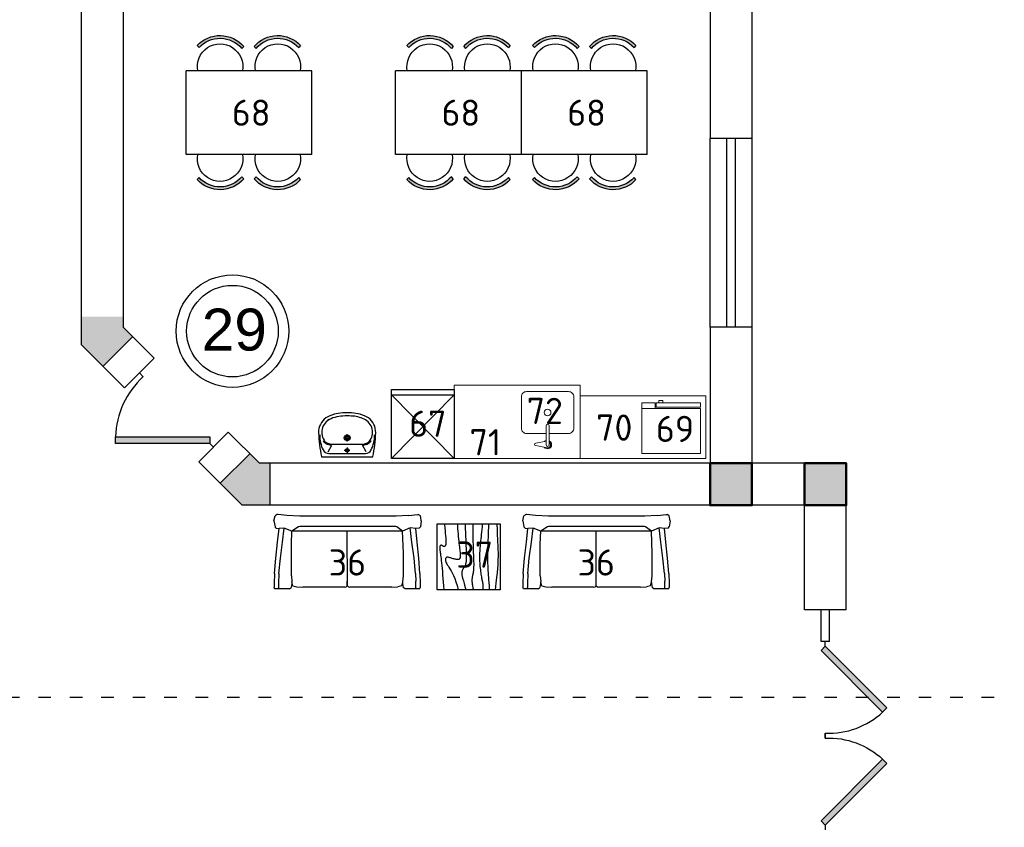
# Model space of a CAD drawing. Header units: millimetres. Extents: x 151654 to 877351, y 70322 to 154322.
# Tile 83 of 173: x 255485 to 264880, y 117664 to 125373. Entities that reach past the tile are written whole.
import ezdxf
from ezdxf.enums import TextEntityAlignment as Align

# ---------------------------------------------------------------- set-up
doc = ezdxf.new("R2010")
doc.units = ezdxf.units.MM
doc.linetypes.add('ACAD_ISO03W100', pattern=[30, 12, -18])
for name, color, linetype in [('kolonn', 7, 'Continuous'), ('RENDER', 252, 'Continuous'), ('su', 7, 'Continuous')]:
    doc.layers.add(name, color=color, linetype=linetype)
for name, color, linetype, lineweight in [('Текст', 132, 'Continuous', 25), ('технологич.о', 152, 'Continuous', 30), ('ТХ', 152, 'Continuous', 30), ('ТХ Вспомогательное оборудование', 86, 'Continuous', 9), ('ТХ Тепловое оборудование', 14, 'Continuous', 9)]:
    doc.layers.add(name, color=color, linetype=linetype, lineweight=lineweight)
doc.styles.add('GOST', font='isocpeur.ttf')
doc.styles.get("Standard").update_dxf_attribs({"font": 'arial.ttf'})
pattern_1 = [(180, (-1150119.1421848, 2746708.3630537), (0, 0.00136125), [])]
pattern_2 = [(180, (-1150119.4463504, 2746785.3122192), (0, 0.00136125), [])]

# ---------------------------------------------------------------- blocks, each defined once
blk = doc.blocks.new('ghsdd')
at = {"ltscale": 50, "true_color": 0x757575}
h = blk.add_hatch(color=8, dxfattribs=at)
h.paths.add_polyline_path([(0, 200), (-200, 200), (-200, 0), (0, 0)])
h.paths.add_polyline_path([(200, 0), (200, 200), (0, 200), (0, 0)])
h.paths.add_polyline_path([(0, 0), (-200, 0), (-200, -200), (0, -200)])
h.paths.add_polyline_path([(0, 0), (0, -200), (200, -200), (200, 0)])
at = {"lineweight": 50, "ltscale": 50}
blk.add_lwpolyline([(200, 200), (200, -200), (-200, -200), (-200, 200), (200, 200)], dxfattribs=at)
blk = doc.blocks.new('jfgjhsdf')
blk.add_hatch(color=1).paths.add_polyline_path([(-592.6, 730.9), (-636.7, 686.7), (0, 50), (44.2, 94.2)])
at = {"color": 1}
for p, q in [((0, 1000), (0, 950)), ((0, 50), (0, 0))]:
    blk.add_line(p, q, dxfattribs=at)
blk.add_lwpolyline([(0, 50), (-636.7, 686.7), (-592.6, 730.9), (44.2, 94.2), (0, 50)], dxfattribs=at)
blk.add_arc((-33.5, 129.6), 821.1, 87.66201, 132.91472, dxfattribs=at)
blk = doc.blocks.new('A$C5e854ee6')
at = {"layer": 'ТХ', "ltscale": 100, "transparency": 33554687}
h = blk.add_hatch(dxfattribs=at)
h.set_pattern_fill('ANSI31', color=256, scale=0.01089, angle=135, style=0)
h.set_pattern_definition(pattern_1)
h.paths.add_polyline_path([(-67.7, 612.3), (-49.6, 631.9, 0.450465), (-493.5, 639.9), (-475.5, 620.3, -0.456497)])
h = blk.add_hatch(dxfattribs=at)
h.set_pattern_fill('ANSI31', color=256, scale=0.01089, angle=135, style=0)
h.set_pattern_definition(pattern_1)
h.paths.add_polyline_path([(67.7, 612.3), (49.6, 631.9, -0.450465), (493.5, 639.9), (475.5, 620.3, 0.456497)])
h = blk.add_hatch(dxfattribs=at)
h.set_pattern_fill('ANSI31', color=256, scale=0.01089, angle=135, style=0)
h.set_pattern_definition(pattern_2)
h.paths.add_polyline_path([(-49.6, -631.9), (-67.7, -612.3, -0.456497), (-475.5, -620.3), (-493.5, -639.9, 0.450465)])
h = blk.add_hatch(dxfattribs=at)
h.set_pattern_fill('ANSI31', color=256, scale=0.01089, angle=135, style=0)
h.set_pattern_definition(pattern_2)
h.paths.add_polyline_path([(49.6, -631.9), (67.7, -612.3, 0.456497), (475.5, -620.3), (493.5, -639.9, -0.450465)])
at = {"layer": 'RENDER'}
for p, q in [((-493.5, 639.9), (-475.5, 620.3)), ((-49.6, 631.9), (-67.7, 612.3)), ((49.6, 631.9), (67.7, 612.3)), ((493.5, 639.9), (475.5, 620.3)), ((-493.5, -639.9), (-475.5, -620.3)), ((493.5, -639.9), (475.5, -620.3))]:
    blk.add_line(p, q, dxfattribs=at)
at = {"layer": 'ТХ', "ltscale": 100, "transparency": 33554687}
for p, q in [((-600, 400), (-600, -400)), ((600, 400), (-600, 400)), ((-490, 400), (-488.7, 401.3)), ((490, 400), (488.7, 401.3)), ((600, 400), (600, -400)), ((600, -400), (-600, -400)), ((-49.6, -631.9), (-67.7, -612.3)), ((49.6, -631.9), (67.7, -612.3))]:
    blk.add_line(p, q, dxfattribs=at)
for centre, radius, start, end in [((-275.1, 439.5), 296.4, 40.47313, 137.47281), ((-275.1, 439.5), 296.4, 40.47313, 137.47281), ((-275.1, 439.5), 269.9, 39.7979, 137.94421), ((275.1, 439.5), 296.4, 42.52719, 139.52687), ((275.1, 439.5), 296.4, 42.52719, 139.52687), ((275.1, 439.5), 269.9, 42.05579, 140.2021), ((-275.1, 439.5), 217, 349.5046, 190.4954), ((275.1, 439.5), 217, 349.5046, 190.4954), ((-275.1, -439.5), 217, 169.5046, 10.4954), ((275.1, -439.5), 217, 169.5046, 10.4954), ((-275.1, -439.5), 296.4, 222.52719, 319.52687), ((-275.1, -439.5), 269.9, 222.05579, 320.2021), ((275.1, -439.5), 296.4, 220.47313, 317.47281), ((275.1, -439.5), 269.9, 219.7979, 317.94421)]:
    blk.add_arc(centre, radius, start, end, dxfattribs=at)
blk = doc.blocks.new('Стол СТн-1200 серия 600')
at = {"layer": 'ТХ Вспомогательное оборудование'}
blk.add_lwpolyline([(0, 0), (1200, 0), (1200, 600), (0, 600)], close=True, dxfattribs=at)
blk = doc.blocks.new('Стол с ванной моечной СТВЛ-1200 серия 700')
at = {"layer": 'ТХ Вспомогательное оборудование', "color": 0}
blk.add_lwpolyline([(0, 0), (1200, 0), (1200, 700), (0, 700)], close=True, dxfattribs=at)
for points in [[(295.1, 386.3), (295.1, 567.9)], [(313.8, 597.2), (423.2, 575.4)], [(324.9, 567.9), (324.9, 386.3)], [(423.2, 553.5), (324.9, 533.8)]]:
    blk.add_lwpolyline(points, dxfattribs=at)
blk.add_lwpolyline([(295.1, 460), (110, 460, 0.414214), (60, 410), (60, 110, 0.414214), (110, 60), (510, 60, 0.414214), (560, 110), (560, 410, 0.414214), (510, 460), (324.9, 460)], format="xyb", dxfattribs=at)
blk.add_circle((310, 260), 32.2, dxfattribs=at)
for centre, radius, start, end in [((311, 566.7), 39.6, 36.9909, 246.40825), ((311.4, 567.7), 29.6, 85.30937, 236.76772), ((310, 567.9), 14.9, 0, 180), ((423.2, 564.4), 10.9, 270, 90), ((321.2, 553.9), 25.9, 278.11749, 319.31201), ((310, 386.3), 14.9, 180, 0)]:
    blk.add_arc(centre, radius, start, end, dxfattribs=at)
blk = doc.blocks.new('Печь микроволновая MWP 1000-35E')
at = {"layer": 'ТХ Тепловое оборудование', "color": 0}
for points in [[(-560, -427.4), (-560, 0), (0, 0), (0.2, -427.7)], [(-126.7, -427.8), (-560, -427.8)], [(-198.9, -483), (-198.9, -505.2), (-160.5, -505.2), (-160.5, -483)]]:
    blk.add_lwpolyline(points, dxfattribs=at)
for points in [[(-560, -483), (-136.7, -483), (-136.7, -441.9), (-560, -441.9)], [(-126.7, -483), (0, -483), (0, -427.7), (-126.7, -427.8)]]:
    blk.add_lwpolyline(points, close=True, dxfattribs=at)
blk = doc.blocks.new('s-style4-2')
at = {"layer": 'технологич.о', "linetype": 'Continuous'}
for p, q in [((-706, 649.4), (-701, 681.4)), ((-701, 681.4), (-698, 696.5)), ((-698, 696.5), (-677.8, 707.5)), ((-669.7, 710.5), (-677.8, 707.5)), ((-587, 700.5), (-669.7, 710.5)), ((-587, 700.5), (-462, 693.5)), ((-465.3, 693.6), (-455.9, 694.5)), ((-462, 693.5), (453.9, 693.5)), ((453.9, 693.5), (577.9, 700.5)), ((577.9, 700.5), (660.7, 710.5)), ((660.7, 710.5), (667.7, 707.5)), ((667.7, 707.5), (688.9, 696.5)), ((700, 647.4), (688.9, 696.5)), ((-706, 649.4), (-698, 590.4)), ((-686.9, 577.4), (-698, 590.4)), ((-686.9, 577.4), (-652.9, 576.8)), ((-665.7, 446.3), (-652.9, 576.8)), ((-652.9, 576.8), (-600.5, 581.3)), ((-617.3, 446.3), (-600.5, 581.3)), ((-600.5, 581.3), (-527.5, 550.4)), ((-527.5, 550.4), (-472.6, 592.3)), ((-472.6, 592.3), (-462, 593.4)), ((-462, 593.4), (453.9, 593.4)), ((453.9, 593.4), (464.4, 592.3)), ((464.4, 592.3), (528.5, 550.4)), ((528.5, 550.4), (600.6, 580.1)), ((617.3, 446.3), (600.6, 580.1)), ((600.6, 580.1), (651, 576.9)), ((677.8, 577.4), (650.6, 576.9)), ((664.7, 446.3), (651, 576.9)), ((677.8, 577.4), (688.9, 590.4)), ((700, 647.4), (688.9, 590.4)), ((-535.6, 338.6), (-527.5, 550.4)), ((-527.5, 550.4), (528.5, 550.4)), ((-1, 28), (0.5, 550.4)), ((533.6, 424.7), (528.5, 550.5)), ((-681.8, 291.2), (-665.7, 446.3)), ((-637.5, 291.2), (-617.3, 446.3)), ((533.6, 123.1), (533.6, 424.7)), ((637.5, 291.2), (617.3, 446.3)), ((682.8, 291.2), (664.7, 446.3)), ((-692.9, 146.1), (-681.8, 291.2)), ((-651.6, 146.1), (-637.5, 291.2)), ((-535.6, 123.1), (-535.6, 338.6)), ((651.6, 146.1), (637.5, 291.2)), ((694.9, 146.1), (682.8, 291.2)), ((-692.9, 146.1), (-696, 49)), ((-651.6, 146.1), (-654.6, 73)), ((-529.5, 65), (-535.6, 123.1)), ((0, 28), (-1, 123.1)), ((533.6, 123.1), (527.5, 65)), ((651.6, 146.1), (654.6, 49)), ((694.9, 146.1), (698, 49)), ((-696, 49), (-696, 12)), ((-692.9, 0), (-696, 12)), ((-692.9, 0), (-650.6, 0)), ((-655.6, 0), (-651.6, 3.2)), ((-654.6, 12), (-654.6, 73)), ((-650.6, 0), (-654.6, 12)), ((-650.6, 0), (-551.7, 0)), ((-551.7, 0), (-534.6, 12)), ((-528.5, 49), (-534.6, 12)), ((-520.5, 28), (-529.5, 65)), ((-528.3, 60), (-528.5, 49)), ((-520.5, 28), (-482.1, 19)), ((-424.6, 14), (-482.1, 19)), ((-424.6, 14), (-25.2, 14)), ((-12.1, 19), (-25.2, 14)), ((-1, 28), (-12.1, 19)), ((0, 28), (10.1, 19)), ((24.2, 14), (10.1, 19)), ((24.2, 14), (422.6, 14)), ((481.1, 19), (422.6, 14)), ((518.4, 28), (481.1, 19)), ((518.4, 28), (527.5, 65)), ((528.9, 78.5), (529.5, 49)), ((529.5, 49), (535.6, 12)), ((552.7, 0), (535.6, 12)), ((650.6, 0), (654.6, 12)), ((653.6, 0), (651.2, 1.8)), ((654.6, 49), (654.6, 12)), ((693.9, 0), (698, 12)), ((698, 49), (698, 12)), ((552.7, 0), (650.6, 0)), ((650.6, 0), (693.9, 0))]:
    blk.add_line(p, q, dxfattribs=at)
blk = doc.blocks.new('столик журнальный 630х600')
at = {"layer": 'технологич.о', "linetype": 'Continuous'}
for p, q in [((2440298.8, 550476.5), (2440298.8, 549876.5)), ((2440928.8, 550476.5), (2440298.8, 550476.5)), ((2440928.8, 549876.5), (2440928.8, 550476.5)), ((2440298.8, 549876.5), (2440928.8, 549876.5))]:
    blk.add_line(p, q, dxfattribs=at)
for points in [[(2440298.8, 550407.1), (2440305.1, 550406.6), (2440335.6, 550403.8), (2440363.3, 550401.2), (2440388.3, 550398.8), (2440410.5, 550396.8), (2440429.9, 550395.1), (2440446.8, 550393.8), (2440461, 550393.1), (2440472.8, 550392.8), (2440482.6, 550392.9), (2440490.4, 550393.5), (2440496.7, 550394.4), (2440501.5, 550395.7), (2440505.2, 550397.3), (2440508.1, 550399.2), (2440510.3, 550401.3), (2440511.9, 550403.6), (2440513, 550406.1), (2440513.6, 550408.7), (2440513.8, 550411.3), (2440513.5, 550414), (2440513, 550416.6), (2440512.1, 550419.2), (2440511, 550421.6), (2440509.7, 550423.9), (2440508.3, 550426.2), (2440506.9, 550428.3), (2440505.6, 550430.4), (2440504.4, 550432.5), (2440503.4, 550434.5), (2440502.8, 550436.5), (2440502.4, 550438.5), (2440502.5, 550440.5), (2440502.9, 550442.4), (2440503.8, 550444.2), (2440504.9, 550445.8), (2440506.5, 550447.4), (2440508.4, 550448.7), (2440510.8, 550449.8), (2440513.5, 550450.7), (2440516.6, 550451.3), (2440520.4, 550451.7), (2440524.8, 550451.8), (2440529.9, 550451.7), (2440535.9, 550451.3), (2440542.8, 550450.7), (2440550.8, 550449.8), (2440559.8, 550448.7), (2440570.3, 550447.4), (2440582.2, 550445.8), (2440595.8, 550444), (2440611.4, 550442), (2440629, 550439.9), (2440649, 550437.6), (2440671.4, 550435.2), (2440696.5, 550432.6), (2440724, 550429.9), (2440753.8, 550427.2), (2440785.6, 550424.3), (2440819.2, 550421.4), (2440854.4, 550418.5), (2440891, 550415.5), (2440928.8, 550412.5)], [(2440298.8, 550284.8), (2440315.2, 550283.4), (2440343.2, 550281.1), (2440369.8, 550278.8), (2440395.2, 550276.7), (2440419.2, 550274.6), (2440441.8, 550272.5), (2440463, 550270.5), (2440482.8, 550268.5), (2440501, 550266.5), (2440517.8, 550264.6), (2440533.2, 550262.7), (2440547.3, 550261), (2440560, 550259.5), (2440571.4, 550258.2), (2440581.7, 550257.2), (2440590.8, 550256.5), (2440598.7, 550256.2), (2440605.6, 550256.2), (2440611.6, 550256.6), (2440616.8, 550257.3), (2440621.1, 550258.4), (2440624.9, 550259.7), (2440628.1, 550261.3), (2440630.8, 550263.2), (2440633.1, 550265.3), (2440635, 550267.8), (2440636.5, 550270.6), (2440637.6, 550274), (2440638.2, 550277.9), (2440638.4, 550282.5), (2440638.2, 550287.8), (2440637.4, 550293.8), (2440636.2, 550300.7), (2440634.5, 550308.3), (2440632.6, 550316.3), (2440630.4, 550324.5), (2440628.1, 550332.7), (2440625.8, 550340.7), (2440623.5, 550348.3), (2440621.4, 550355.2), (2440619.6, 550361.2), (2440618, 550366.5), (2440616.8, 550371.2), (2440615.9, 550375.2), (2440615.5, 550378.7), (2440615.6, 550381.8), (2440616.2, 550384.6), (2440617.4, 550387.2), (2440619.2, 550389.6), (2440621.6, 550391.8), (2440624.5, 550393.8), (2440627.9, 550395.5), (2440631.8, 550396.8), (2440636, 550397.7), (2440640.6, 550398), (2440645.4, 550397.8), (2440650.6, 550397), (2440656.2, 550395.4), (2440662.6, 550393), (2440669.8, 550389.7), (2440678.3, 550385.2), (2440688.1, 550379.6), (2440699.5, 550372.8), (2440712.8, 550364.5), (2440728.1, 550354.8), (2440745.9, 550344), (2440766.7, 550332.4), (2440790.8, 550320.5), (2440818.6, 550308.6), (2440850.6, 550297), (2440887.2, 550286.2), (2440928.8, 550276.5)], [(2440298.8, 550209.9), (2440325.3, 550209.2), (2440350.9, 550208.3), (2440375.1, 550207.4), (2440398.3, 550206.5), (2440420.7, 550205.5), (2440442.8, 550204.5), (2440464.7, 550203.5), (2440486.5, 550202.5), (2440507.9, 550201.6), (2440528.8, 550200.8), (2440548.8, 550200.2), (2440568, 550199.6), (2440586, 550199.3), (2440602.8, 550199.2), (2440618, 550199.3), (2440631.9, 550199.7), (2440644.4, 550200.3), (2440655.6, 550201.2), (2440665.6, 550202.3), (2440674.6, 550203.7), (2440682.5, 550205.3), (2440689.4, 550207.2), (2440695.5, 550209.3), (2440700.8, 550211.6), (2440705.5, 550214.1), (2440709.8, 550216.7), (2440713.6, 550219.3), (2440717.2, 550222), (2440720.6, 550224.6), (2440724.1, 550227.2), (2440727.7, 550229.6), (2440731.4, 550231.9), (2440735.4, 550234), (2440739.6, 550235.8), (2440744.1, 550237.5), (2440749, 550238.8), (2440754.3, 550239.8), (2440760.1, 550240.5), (2440766.3, 550240.8), (2440773, 550240.8), (2440780, 550240.4), (2440787.3, 550239.7), (2440794.8, 550238.6), (2440802.3, 550237.3), (2440810, 550235.7), (2440817.6, 550233.8), (2440825.2, 550231.7), (2440833.3, 550229.3), (2440842.6, 550226.4), (2440853.7, 550223.2), (2440867.3, 550219.4), (2440883.8, 550215.1), (2440904.1, 550210.1), (2440928.8, 550204.5)], [(2440298.8, 550137.2), (2440328.6, 550137.3), (2440367.4, 550137.1), (2440403.3, 550136.7), (2440436.6, 550136.1), (2440467.6, 550135.3), (2440496.6, 550134.4), (2440523.8, 550133.5), (2440549.4, 550132.5), (2440573.8, 550131.5), (2440596.9, 550130.6), (2440618.7, 550129.7), (2440639.3, 550129), (2440658.5, 550128.5), (2440676.4, 550128.2), (2440692.9, 550128.2), (2440708.1, 550128.5), (2440721.9, 550129.2), (2440734.5, 550130.2), (2440745.9, 550131.4), (2440756.4, 550132.8), (2440765.9, 550134.4), (2440774.7, 550136), (2440782.8, 550137.6), (2440790.4, 550139.2), (2440797.6, 550140.6), (2440804.5, 550141.9), (2440811.3, 550143), (2440818.1, 550143.8), (2440825, 550144.5), (2440832.1, 550144.8), (2440839.7, 550144.8), (2440847.8, 550144.5), (2440856.4, 550143.8), (2440865.4, 550142.9), (2440874.6, 550141.7), (2440883.5, 550140.3), (2440892.1, 550138.9), (2440899.8, 550137.6), (2440906.6, 550136.3), (2440912.1, 550135.2), (2440916.1, 550134.3), (2440918.9, 550133.6), (2440920.8, 550133.2), (2440922.2, 550132.8), (2440923.3, 550132.6), (2440924.6, 550132.5), (2440926.3, 550132.5), (2440928.8, 550132.5)], [(2440298.8, 550046.3), (2440326.4, 550048.6), (2440352.8, 550051.2), (2440376.7, 550053.6), (2440399.1, 550055.9), (2440420.1, 550058.1), (2440440, 550060.2), (2440458.8, 550062.1), (2440476.8, 550063.9), (2440494, 550065.6), (2440510.8, 550067.2), (2440527.1, 550068.6), (2440543.1, 550069.9), (2440559, 550071), (2440574.8, 550071.8), (2440590.5, 550072.5), (2440606.4, 550072.8), (2440622.4, 550072.8), (2440638.8, 550072.5), (2440655.4, 550071.8), (2440672.2, 550070.8), (2440689.1, 550069.5), (2440705.7, 550068), (2440722, 550066.3), (2440737.6, 550064.4), (2440752.5, 550062.5), (2440766.4, 550060.5), (2440779.2, 550058.5), (2440791.1, 550056.5), (2440802.1, 550054.5), (2440812.5, 550052.6), (2440822.4, 550050.7), (2440832, 550048.8), (2440841.5, 550046.9), (2440851.1, 550045.2), (2440860.8, 550043.5), (2440870.7, 550042), (2440880.6, 550040.8), (2440890.5, 550040.1), (2440900.4, 550040), (2440910.1, 550040.6), (2440919.6, 550042), (2440928.8, 550044.5)], [(2440298.8, 549985.8), (2440319.3, 549986.5), (2440375.9, 549988.8), (2440421.5, 549990.8), (2440460.1, 549992.5), (2440495.2, 549993.8), (2440527.6, 549994.8), (2440557.5, 549995.5), (2440585.1, 549995.8), (2440610.6, 549996), (2440634.1, 549995.9), (2440655.9, 549995.6), (2440676.1, 549995.2), (2440694.9, 549994.6), (2440712.6, 549993.9), (2440729.3, 549993.1), (2440745.3, 549992.3), (2440760.7, 549991.3), (2440775.7, 549990.2), (2440790.6, 549989.1), (2440805.6, 549987.8), (2440820.8, 549986.6), (2440836.2, 549985.3), (2440851.7, 549984), (2440867.2, 549982.9), (2440882.8, 549981.9), (2440898.3, 549981.2), (2440913.6, 549980.7), (2440928.8, 549980.5)], [(2440298.8, 549906.3), (2440313.3, 549905.9), (2440340.8, 549905.2), (2440366.7, 549904.3), (2440391, 549903.4), (2440413.9, 549902.5), (2440435.6, 549901.5), (2440456.1, 549900.5), (2440475.6, 549899.5), (2440494.5, 549898.6), (2440513, 549897.7), (2440531.5, 549896.9), (2440550.3, 549896.3), (2440569.6, 549895.9), (2440589.9, 549895.7), (2440611.4, 549895.8), (2440634.6, 549896.3), (2440660.4, 549897.2), (2440689.9, 549898.9), (2440724.1, 549901.4), (2440764, 549905.1), (2440810.7, 549910), (2440865.3, 549916.4), (2440928.8, 549924.5)]]:
    blk.add_lwpolyline(points, dxfattribs=at)
blk = doc.blocks.new('UM_8')
for p, q in [((243.8, 0), (-243.8, 0)), ((-181.9, -45.1), (-146.4, -110)), ((175.3, -30), (-175.3, -30)), ((27, -61.2), (-27, -61.2)), ((0, -88.2), (0, -34.2)), ((181.9, -45.1), (146.4, -110)), ((141.9, -120), (-131.7, -120)), ((35, -180), (-35, -180)), ((0, -145), (0, -215))]:
    blk.add_line(p, q)
for centre, radius in [((0, -61.2), 17), ((0, -180), 27), ((0, -180), 17)]:
    blk.add_circle(centre, radius)
for centre, radius, start, end in [((-243.8, -0.5), 0.5, 90, 167.32064), ((243.8, -0.5), 0.5, 12.67936, 90), ((894.4, -256.6), 1167.2, 167.32064, 178.65249), ((68.3, -205.7), 329.7, 154.59774, 180.33488), ((-175.3, -90), 60, 90, 154.59774), ((175.3, -90), 60, 25.40226, 90), ((-68.3, -205.7), 329.7, 359.66512, 25.40226), ((-894.4, -256.6), 1167.2, 1.34751, 12.67936), ((-104, -232.9), 138.3, 141.05038, 245.27182), ((-104, -232.9), 148.3, 141.05038, 147.74931), ((-139.3, -232.3), 122.5, 98.71112, 129.94245), ((-139.3, -232.3), 112.5, 86.15482, 129.94245), ((139.3, -232.3), 112.5, 50.05755, 93.84518), ((139.3, -232.3), 122.5, 50.05755, 81.28888), ((104, -232.9), 138.3, 294.72818, 38.94962), ((104, -232.9), 148.3, 32.25069, 38.94962), ((-103.7, -234.1), 168.9, 178.31195, 234.10428), ((-273, -229.1), 0.5, 358.31195, 358.65249), ((103.7, -234.1), 168.9, 305.89572, 1.68805), ((273, -229.1), 0.5, 181.34751, 181.68805), ((-27.2, -71.3), 347.3, 239.6448, 267.53684), ((-27.2, -71.3), 317.3, 244.88977, 267.53684), ((27.2, -71.3), 317.3, 272.46316, 300.3552), ((27.2, -71.3), 347.3, 272.46316, 300.3552), ((0, 80.1), 500.1, 265.1692, 274.8308), ((0, 80.1), 470.1, 265.1692, 274.8308)]:
    blk.add_arc(centre, radius, start, end)

msp = doc.modelspace()

# ---------------------------------------------------------------- hatches: boundary and pattern name
at = {"layer": 'kolonn'}
h = msp.add_hatch(color=256, dxfattribs=at)
h.paths.add_polyline_path([(253072.2, 122538.4), (253072.2, 122438.4), (252980.8, 122347), (253263.6, 122064.1), (253472.2, 122272.7), (253472.2, 122538.4)])
h.paths.add_polyline_path([(256280.8, 122064.1), (256563.6, 122347), (256472.2, 122438.4), (256472.2, 122538.4), (256072.2, 122538.4), (256072.2, 122272.7)])
h.paths.add_polyline_path([(257872.2, 121138.4), (257772.2, 121138.4), (257680.8, 121229.8), (257397.9, 120947), (257606.5, 120738.4), (257872.2, 120738.4)])
h.paths.add_polyline_path([(257872.2, 116338.4), (257606.5, 116338.4), (257397.9, 116129.8), (257680.8, 115847), (257772.2, 115938.4), (257872.2, 115938.4)])
h.paths.add_polyline_path([(256472.2, 114538.4), (256472.2, 114638.4), (256563.6, 114729.8), (256280.8, 115012.7), (256072.2, 114804.1), (256072.2, 114538.4)])
h.paths.add_polyline_path([(252980.8, 114729.8), (253072.2, 114638.4), (253072.2, 114538.4), (253472.2, 114538.4), (253472.2, 114804.1), (253263.6, 115012.7)])
h.paths.add_polyline_path([(251672.2, 115938.4), (251772.2, 115938.4), (251863.6, 115847), (252146.5, 116129.8), (251937.9, 116338.4), (251672.2, 116338.4)])
h.paths.add_polyline_path([(251863.6, 121229.8), (251772.2, 121138.4), (251672.2, 121138.4), (251672.2, 120738.4), (251937.9, 120738.4), (252146.5, 120947)])

# ---------------------------------------------------------------- linework, layer by layer
at = {"lineweight": 30}
for p, q in [((256072.2, 131538.4), (256072.2, 122272.7)), ((256472.2, 131538.4), (256472.2, 122438.4)), ((262472.2, 125938.4), (262472.2, 124238.4)), ((262072.2, 125538.4), (262072.2, 124238.4)), ((262472.2, 124238.4), (262072.2, 124238.4)), ((256768.6, 122141.9), (256472.2, 122438.4)), ((262472.2, 122438.4), (262072.2, 122438.4)), ((262072.2, 122438.4), (262072.2, 121138.4)), ((262472.2, 122438.4), (262472.2, 121138.4)), ((256563.6, 122347), (256280.8, 122064.1)), ((256485.8, 121859.1), (256072.2, 122272.7)), ((256768.6, 122141.9), (256485.8, 121859.1)), ((257475.7, 121434.8), (257192.9, 121152)), ((257772.2, 121138.4), (257475.7, 121434.8)), ((257680.8, 121229.8), (257397.9, 120947)), ((257606.5, 120738.4), (257192.9, 121152)), ((257872.2, 121138.4), (257772.2, 121138.4)), ((262072.2, 121138.4), (257872.2, 121138.4)), ((257872.2, 121138.4), (257872.2, 120738.4)), ((263372.2, 121138.4), (262472.2, 121138.4)), ((263372.2, 119738.4), (263372.2, 121138.4)), ((262972.2, 120738.4), (257606.5, 120738.4)), ((262972.2, 119738.4), (262972.2, 120738.4)), ((263372.2, 119738.4), (262972.2, 119738.4))]:
    msp.add_line(p, q, dxfattribs=at)
at = {"color": 1}
for p, q in [((262072.2, 122438.4), (262072.2, 124238.4)), ((262232.2, 122438.4), (262232.2, 124238.4)), ((262312.2, 124238.4), (262312.2, 122438.4)), ((262472.2, 124238.4), (262472.2, 122438.4)), ((263132.2, 119438.4), (263132.2, 119738.4)), ((263212.2, 119438.4), (263212.2, 119738.4)), ((263212.2, 119438.4), (263132.2, 119438.4))]:
    msp.add_line(p, q, dxfattribs=at)
at = {"color": 1, "linetype": 'ACAD_ISO03W100', "ltscale": 10}
msp.add_line((237663.4, 118905.6), (271707.3, 118905.6), dxfattribs=at)
at = {"color": 1}
for radius in [537, 437]:
    msp.add_circle((257515.1, 122399.7), radius, dxfattribs=at)
at = {"layer": 'ТХ', "ltscale": 100, "transparency": 33554687}
for p, q in [((259632.1, 121182.6), (259032.1, 121792.6)), ((259032.1, 121182.6), (259632.1, 121792.6)), ((259032.1, 121792.6), (259632.1, 121792.6))]:
    msp.add_line(p, q, dxfattribs=at)
msp.add_lwpolyline([(259032.1, 121182.6), (259032.1, 121842.6), (259632.1, 121842.6), (259632.1, 121182.6)], close=True, dxfattribs=at)

# ---------------------------------------------------------------- block references
at = {"rotation": 45.00000000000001}
msp.add_blockref('jfgjhsdf', (257334.3, 121293.4), dxfattribs=at)
at = {"xscale": 0.9230769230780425, "yscale": 0.9230769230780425, "zscale": 0.9230769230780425, "rotation": 180}
msp.add_blockref('jfgjhsdf', (263172.2, 119438.4), dxfattribs=at)
at = {"xscale": -0.9230769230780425, "yscale": 0.9230769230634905, "zscale": 0.9230769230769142}
msp.add_blockref('jfgjhsdf', (263172.2, 117638.4), dxfattribs=at)
at = {"layer": 'kolonn', "xscale": -1}
for p in [(262272.2, 120938.4), (263172.2, 120938.4)]:
    msp.add_blockref('ghsdd', p, dxfattribs=at)
at = {"layer": 'su', "rotation": 180}
msp.add_blockref('UM_8', (258609.6, 121201.2), dxfattribs=at)
at = {"layer": 'Текст', "xscale": -1, "rotation": 90}
msp.add_blockref('столик журнальный 630х600', (809945.1, 2560858), dxfattribs=at)
at = {"layer": 'технологич.о', "ltscale": 2, "rotation": 180}
msp.add_blockref('Печь микроволновая MWP 1000-35E', (261422.1, 121232.6), dxfattribs=at)
at = {"layer": 'технологич.о', "linetype": 'Continuous', "xscale": -1}
for p in [(258610.7, 119940.5), (260985.2, 119940.5)]:
    msp.add_blockref('s-style4-2', p, dxfattribs=at)
at = {"layer": 'ТХ', "ltscale": 10000, "xscale": -1, "rotation": 180}
for p in [(257672.2, 124485.7), (259672.2, 124485.7), (260872.2, 124485.7)]:
    msp.add_blockref('A$C5e854ee6', p, dxfattribs=at)
at = {"layer": 'ТХ', "ltscale": 100, "transparency": 33554687, "rotation": 180}
msp.add_blockref('Стол с ванной моечной СТВЛ-1200 серия 700', (260832.1, 121882.6), dxfattribs=at)
at = {"layer": 'ТХ', "ltscale": 100, "transparency": 33554687, "xscale": -1}
msp.add_blockref('Стол СТн-1200 серия 600', (262032.1, 121182.6), dxfattribs=at)

# ---------------------------------------------------------------- texts
at = {"style": 'GOST'}
for s, p in [('68', (257879, 124359.8)), ('68', (259879, 124359.8)), ('68', (261079, 124359.8)), ('71', (260078.2, 121214.6))]:
    msp.add_text(s, height=250, dxfattribs=at).set_placement(p, align=Align.RIGHT)
at = {"color": 1}
msp.add_text('29', height=400, dxfattribs=at).set_placement((257222, 122214.6))
at = {"style": 'GOST'}
for s, p in [('72', (260322.6, 121513.4)), ('67', (259201.4, 121391.2)), ('37', (259651.4, 120141.2, 11.2)), ('36', (258433.2, 120066.5)), ('36', (260807.7, 120066.5))]:
    msp.add_text(s, height=250, dxfattribs=at).set_placement(p)
at = {"ltscale": 100, "transparency": 33554687, "style": 'GOST'}
for s, p in [('70', (260985.5, 121354.1)), ('69', (261555.7, 121341.7))]:
    msp.add_text(s, height=250, dxfattribs=at).set_placement(p)

doc.saveas('drawing.dxf')
